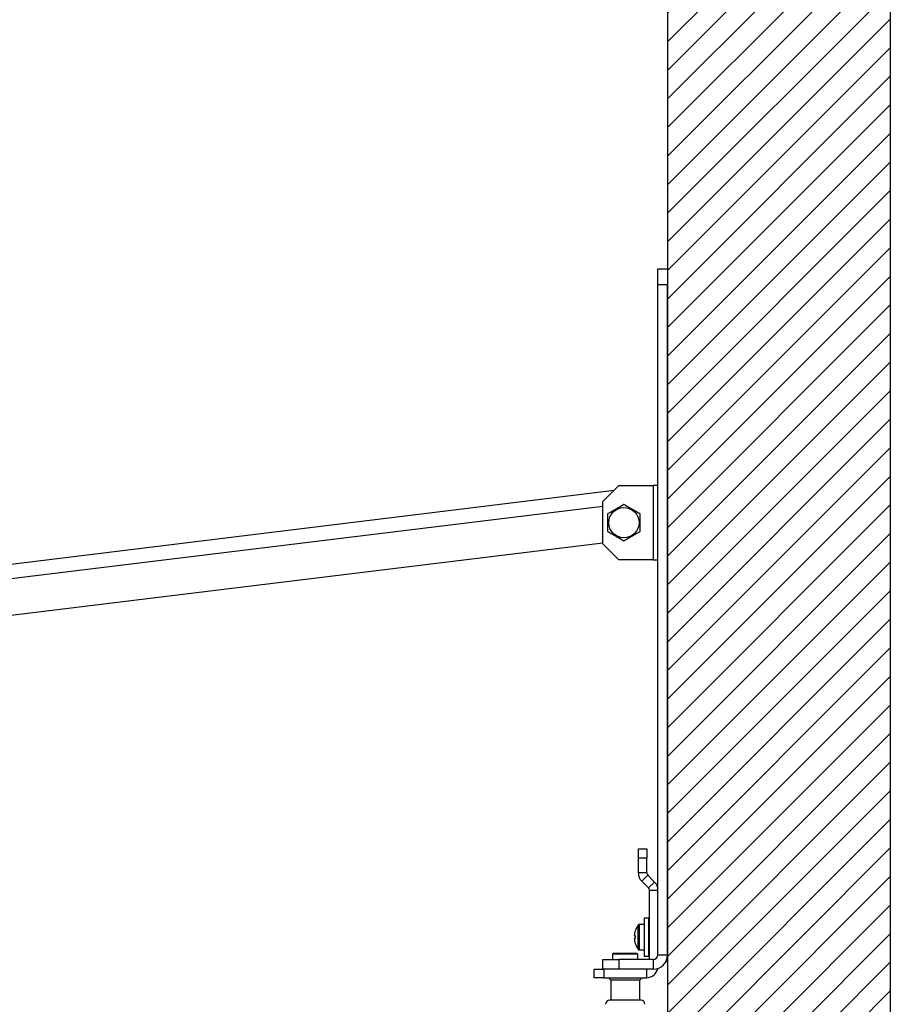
# Model space of a CAD drawing. Header units: millimetres. Extents: x 0 to 844, y -2 to 552.
# Tile 51 of 65: x 768 to 795, y 174 to 205. Entities that reach past the tile are written whole.
import ezdxf

# ---------------------------------------------------------------- set-up
doc = ezdxf.new("R2010")
doc.units = ezdxf.units.MM
doc.styles.add('SLDTEXTSTYLE0', font='GOTHIC.TTF', dxfattribs={"width": 0.913})
doc.dimstyles.new('SLDDIMSTYLE0', dxfattribs={"dimtxt": 3.5, "dimasz": 3.9624, "dimexe": 0, "dimexo": 0.0625, "dimgap": 0.875, "dimtad": 0, "dimtih": 1, "dimtoh": 1, "dimdec": 0, "dimlfac": 10, "dimrnd": 1e-09, "dimzin": 12, "dimdsep": 46, "dimtxsty": 'SLDTEXTSTYLE0', "dimsah": 1, "dimcen": 0.09, "dimadec": 0, "dimazin": 3, "dimtfac": 1, "dimtdec": 3, "dimtofl": 0, "dimtmove": 0, "dimatfit": 3, "dimfxl": 1, "dimfrac": 2, "dimtolj": 1, "dimtzin": 12, "dimarcsym": 0})
doc.dimstyles.new('SLDDIMSTYLE8', dxfattribs={"dimtxt": 3.5, "dimasz": 3.9624, "dimexe": 0, "dimexo": 0.0625, "dimgap": 0.875, "dimtad": 0, "dimtih": 1, "dimtoh": 1, "dimdec": 4, "dimlfac": 10, "dimzin": 12, "dimdsep": 46, "dimtxsty": 'SLDTEXTSTYLE0', "dimsah": 1, "dimcen": 0.09, "dimadec": 0, "dimazin": 3, "dimtfac": 1, "dimtdec": 0, "dimtofl": 0, "dimtmove": 0, "dimatfit": 3, "dimfxl": 1, "dimfrac": 2, "dimtolj": 1, "dimtzin": 12, "dimarcsym": 0})

# ---------------------------------------------------------------- blocks, each defined once
blk = doc.blocks.new('_D_21')
at = {"color": 7, "linetype": 'Continuous', "lineweight": 0}
for p, q in [((742.055, 179.62), (729.532, 139.947)), ((788.321, 155.755), (788.321, 130.888))]:
    blk.add_line(p, q, dxfattribs=at)
at = {"color": 7, "linetype": 'Continuous', "lineweight": 18}
for start, end in [(252.48, 260.33093), (262.45423, 270)]:
    blk.add_arc((788.321, 326.178), 192.115, start, end, dxfattribs=at)
for points in [[(730.487, 142.975), (734.086, 141.189), (734.47, 142.453)], [(788.321, 134.063), (784.366, 134.764), (784.352, 133.444)]]:
    blk.add_solid(points, dxfattribs=at)
at = {"color": 7, "linetype": 'Continuous', "lineweight": 18, "insert": (756.054, 137.919), "char_height": 3.5, "attachment_point": 1, "style": 'SLDTEXTSTYLE0'}
blk.add_mtext('18°', dxfattribs=at)
blk = doc.blocks.new('_D_22')
at = {"color": 7, "linetype": 'Continuous', "lineweight": 0}
for p, q in [((742.307, 179.108), (742.307, 146.749)), ((788.321, 155.755), (788.321, 146.749)), ((760.954, 154.965), (759.887, 154.965)), ((759.887, 154.965), (759.887, 149.409)), ((770.005, 154.965), (771.071, 154.965)), ((771.071, 154.965), (771.071, 149.409)), ((742.307, 149.924), (756.818, 149.924)), ((788.321, 149.924), (774.141, 149.924)), ((759.887, 149.409), (760.954, 149.409)), ((771.071, 149.409), (770.005, 149.409))]:
    blk.add_line(p, q, dxfattribs=at)
at = {"color": 7, "linetype": 'Continuous', "lineweight": 18}
for points in [[(742.307, 149.924), (746.269, 149.264), (746.269, 150.584)], [(788.321, 149.924), (784.359, 150.584), (784.359, 149.264)]]:
    blk.add_solid(points, dxfattribs=at)
at = {"color": 7, "linetype": 'Continuous', "lineweight": 18, "char_height": 3.5, "attachment_point": 1, "style": 'SLDTEXTSTYLE0'}
for s, insert in [('18.1', (760.954, 153.879)), ('460', (761.6, 148.643))]:
    blk.add_mtext(s, dxfattribs=dict(at, insert=insert))

msp = doc.modelspace()

# ---------------------------------------------------------------- hatches: boundary and pattern name
at = {"linetype": 'Continuous'}
h = msp.add_hatch(dxfattribs=at)
h.set_pattern_fill('ANSI31', scale=0.2, style=0)
h.paths.add_polyline_path([(788.321325, 157.025277), (795.321325, 157.025277), (795.321325, 312.025277), (761.321325, 312.025277), (761.321325, 305.025277), (788.321325, 305.025277)], flags=0)

# ---------------------------------------------------------------- linework, layer by layer
at = {"color": 254, "linetype": 'Continuous', "lineweight": 25}
for p, q in [((795.321325, 312.025277), (795.321325, 157.025277)), ((788.321325, 305.025277), (788.321325, 157.025277))]:
    msp.add_line(p, q, dxfattribs=at)
at = {"color": 7, "linetype": 'Continuous', "lineweight": 25}
for p, q in [((788.017541, 196.967173), (788.017541, 197.467173)), ((788.017541, 197.467173), (788.321325, 197.467173)), ((788.321325, 197.467173), (788.321325, 196.967173)), ((788.321325, 196.967173), (788.017541, 196.967173)), ((788.017541, 175.923357), (788.017541, 196.967173)), ((788.321325, 175.923357), (788.321325, 196.967173)), ((786.789325, 190.667173), (786.289325, 190.167173)), ((786.789325, 190.667173), (787.865141, 190.667173)), ((787.865141, 190.667173), (787.865141, 188.327173)), ((788.017541, 190.667173), (787.865141, 190.667173)), ((753.973527, 186.520906), (786.639463, 190.517311)), ((786.289325, 188.827173), (786.289325, 190.167173)), ((754.655596, 184.992422), (786.289325, 188.862545)), ((786.289325, 188.827173), (786.789325, 188.327173)), ((787.865141, 188.327173), (786.789325, 188.327173)), ((787.865141, 188.327173), (788.017541, 188.327173)), ((787.401857, 178.951489), (787.401857, 179.251489)), ((787.401857, 179.251489), (787.667541, 179.251489)), ((787.667541, 179.251489), (787.667541, 178.951489)), ((787.401857, 178.490785), (787.401857, 178.951489)), ((787.667541, 178.951489), (787.401857, 178.951489)), ((787.667541, 178.490785), (787.667541, 178.951489)), ((787.667541, 178.490785), (787.401857, 178.490785)), ((787.50746, 178.235836), (787.695327, 178.423703)), ((787.50746, 178.235836), (787.72407, 178.019226)), ((787.695327, 178.423703), (787.911937, 178.207093)), ((787.72407, 178.019226), (787.911937, 178.207093)), ((787.751857, 177.952143), (788.017541, 177.952143)), ((787.751857, 175.770957), (787.751857, 177.952143)), ((787.721579, 177.073357), (787.581579, 177.073357)), ((787.581579, 177.073357), (787.581579, 175.873357)), ((787.721579, 177.073357), (787.721579, 175.873357)), ((787.301759, 176.669121), (787.302979, 176.668141)), ((787.581579, 176.873357), (787.433214, 176.873357)), ((787.751857, 176.829357), (787.721579, 176.829357)), ((788.321579, 176.929464), (788.321325, 176.929464)), ((788.321579, 176.701411), (788.321325, 176.701411)), ((788.321579, 176.701411), (788.321579, 176.929464)), ((788.321579, 176.245304), (788.321579, 176.701411)), ((787.302979, 176.516877), (787.274869, 176.519545)), ((787.274869, 176.427169), (787.302979, 176.429837)), ((787.302979, 176.278574), (787.301759, 176.277594)), ((787.433214, 176.073357), (787.581579, 176.073357)), ((787.721579, 176.117357), (787.751857, 176.117357)), ((788.321579, 176.245304), (788.321325, 176.245304)), ((788.321579, 176.01725), (788.321579, 176.245304)), ((786.289325, 175.467173), (786.289325, 175.770957)), ((786.289325, 175.770957), (786.789325, 175.770957)), ((786.629325, 175.970957), (786.594325, 175.935957)), ((786.594325, 175.935957), (786.594325, 175.770957)), ((787.384325, 175.935957), (786.594325, 175.935957)), ((786.629325, 175.970957), (787.349325, 175.970957)), ((786.789325, 175.770957), (786.789325, 175.467173)), ((787.865141, 175.770957), (786.789325, 175.770957)), ((787.384325, 175.935957), (787.349325, 175.970957)), ((787.384325, 175.770957), (787.384325, 175.935957)), ((787.581579, 175.873357), (787.721579, 175.873357)), ((787.865141, 175.770957), (787.865141, 175.467173)), ((788.017541, 175.923357), (788.321325, 175.923357)), ((788.275145, 175.723357), (788.321325, 175.723357)), ((788.321579, 176.01725), (788.321325, 176.01725)), ((788.321325, 175.923357), (788.321325, 175.723357)), ((786.017541, 175.201489), (786.017541, 175.467173)), ((786.017541, 175.467173), (786.289325, 175.467173)), ((786.789325, 175.467173), (786.289325, 175.467173)), ((786.317541, 175.467173), (786.317541, 175.201489)), ((787.865141, 175.467173), (786.789325, 175.467173)), ((787.656988, 175.467173), (787.656988, 175.201489)), ((786.317541, 175.201489), (786.017541, 175.201489)), ((786.317541, 175.201489), (787.656988, 175.201489)), ((786.466925, 175.201489), (786.532225, 175.120189)), ((786.532225, 175.120189), (786.532225, 174.495089)), ((787.446425, 175.120189), (786.532225, 175.120189)), ((787.446425, 175.120189), (787.511725, 175.201489)), ((787.446425, 174.495089), (787.446425, 175.120189))]:
    msp.add_line(p, q, dxfattribs=at)
at = {"color": 8, "linetype": 'Continuous', "lineweight": 25}
for p, q in [((754.020395, 186.067055), (786.289325, 190.014889)), ((787.394275, 176.093291), (787.394275, 176.853424)), ((787.433214, 176.073357), (787.433214, 176.873357))]:
    msp.add_line(p, q, dxfattribs=at)
at = {"color": 7, "linetype": 'Continuous', "lineweight": 25}
msp.add_circle((786.947541, 189.497173), 0.475, dxfattribs=at)
for centre, radius, start, end in [((786.947541, 189.497173), 0.572233, 89.1002238, 90.8997762), ((786.947541, 189.497173), 0.572233, 149.1002238, 150.8997762), ((786.947541, 189.497173), 0.572233, 29.1002238, 30.8997762), ((786.947541, 189.497173), 0.572233, 209.1002238, 210.8997762), ((786.947541, 189.497173), 0.572233, 329.1002238, 330.8997762), ((786.947541, 189.497173), 0.572233, 269.1002238, 270.8997762), ((787.76241, 178.490785), 0.360553, 180, 225), ((787.76241, 178.490785), 0.094869, 180, 225), ((787.656988, 177.952143), 0.360553, 0, 45), ((787.656988, 177.952143), 0.094869, 0, 45), ((787.925652, 176.473392), 0.652418, 162.6322661, 175.9434116), ((787.921579, 176.473357), 0.65, 144.2169572, 162.4718334), ((787.433214, 176.825357), 0.048, 90, 144.2169572), ((787.925652, 176.473323), 0.652418, 184.0565884, 197.3677339), ((788.07833, 176.473357), 0.776571, 176.7873784, 183.2126216), ((787.921579, 176.473357), 0.65, 197.5281666, 215.7830428), ((787.433214, 176.121357), 0.048, 215.7830428, 270), ((787.865141, 175.923357), 0.1524, 270, 0), ((787.865141, 175.923357), 0.456184, 270, 0), ((787.656988, 175.562042), 0.360553, 270, 348.6262633), ((786.499575, 174.364489), 0.1306, 90, 180), ((787.479075, 174.364489), 0.1306, 0, 90)]:
    msp.add_arc(centre, radius, start, end, dxfattribs=at)
for points, knots in [([(786.456527, 189.791036), (786.515248, 189.824939), (786.634456, 189.893764), (786.798035, 189.988206), (786.898421, 190.046164), (786.938555, 190.069335)], [0, 0, 0, 0, 0.368160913, 0.747396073, 1, 1, 1, 1]), ([(786.956527, 190.069335), (787.015248, 190.035433), (787.134456, 189.966608), (787.298035, 189.872165), (787.398421, 189.814207), (787.438555, 189.791036)], [0, 0, 0, 0, 0.368160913, 0.747396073, 1, 1, 1, 1]), ([(786.447541, 189.218874), (786.447541, 189.253304), (786.447541, 189.414785), (786.447541, 189.606355), (786.447541, 189.754334), (786.447541, 189.775472)], [0, 0, 0, 0, 0.188493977, 0.884079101, 1, 1, 1, 1]), ([(787.447541, 189.775472), (787.447541, 189.754334), (787.447541, 189.606355), (787.447541, 189.414785), (787.447541, 189.253304), (787.447541, 189.218874)], [0, 0, 0, 0, 0.115920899, 0.811506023, 1, 1, 1, 1]), ([(786.938555, 188.925011), (786.879834, 188.958914), (786.760625, 189.027738), (786.597046, 189.122181), (786.49666, 189.180139), (786.456527, 189.20331)], [0, 0, 0, 0, 0.368160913, 0.747396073, 1, 1, 1, 1]), ([(787.438555, 189.20331), (787.379834, 189.169407), (787.260625, 189.100582), (787.097046, 189.00614), (786.99666, 188.948182), (786.956527, 188.925011)], [0, 0, 0, 0, 0.368160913, 0.747396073, 1, 1, 1, 1]), ([(787.176923, 174.495089), (787.117513, 174.495089), (787.02612, 174.495089), (786.897363, 174.495089), (786.800804, 174.495089), (786.711877, 174.495089), (786.614068, 174.495089), (786.522817, 174.495089), (786.507365, 174.495089), (786.499638, 174.495089)], [0, 0, 0, 0, 0.193194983, 0.297195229, 0.403402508, 0.509609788, 0.613610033, 0.806805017, 1, 1, 1, 1]), ([(787.478344, 174.495089), (787.477002, 174.495089), (787.47417, 174.495089), (787.444833, 174.495089), (787.397046, 174.495089), (787.314968, 174.495089), (787.231307, 174.495089), (787.176923, 174.495089)], [0, 0, 0, 0, 0.158124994, 0.333579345, 0.509033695, 0.680842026, 1, 1, 1, 1])]:
    msp.add_open_spline(points, degree=3, knots=knots, dxfattribs=at)

# ---------------------------------------------------------------- dimensions: what is measured, and where the dimension line sits
at = {"color": 7, "linetype": 'Continuous', "lineweight": 18}
dim = msp.add_angular_dim_2l(base=(743.164893, 139.445535), line1=((742.437737, 180.830598), (781.055019, 303.160057)), line2=((788.321325, 157.025277), (788.321325, 305.025277)), dimstyle='SLDDIMSTYLE8', dxfattribs=at)
dim.commit()
dim.dimension.update_dxf_attribs({"geometry": '_D_21', "text_midpoint": (759.573734, 136.226179), "dimtype": 162})
dim = msp.add_linear_dim(base=(788.321325, 149.923957), p1=(742.306774, 180.37756), p2=(788.321325, 157.025277), dimstyle='SLDDIMSTYLE0', dxfattribs=at)
dim.commit()
dim.dimension.update_dxf_attribs({"geometry": '_D_22', "text_midpoint": (765.479388, 149.923957), "dimtype": 160})

doc.saveas('drawing.dxf')
